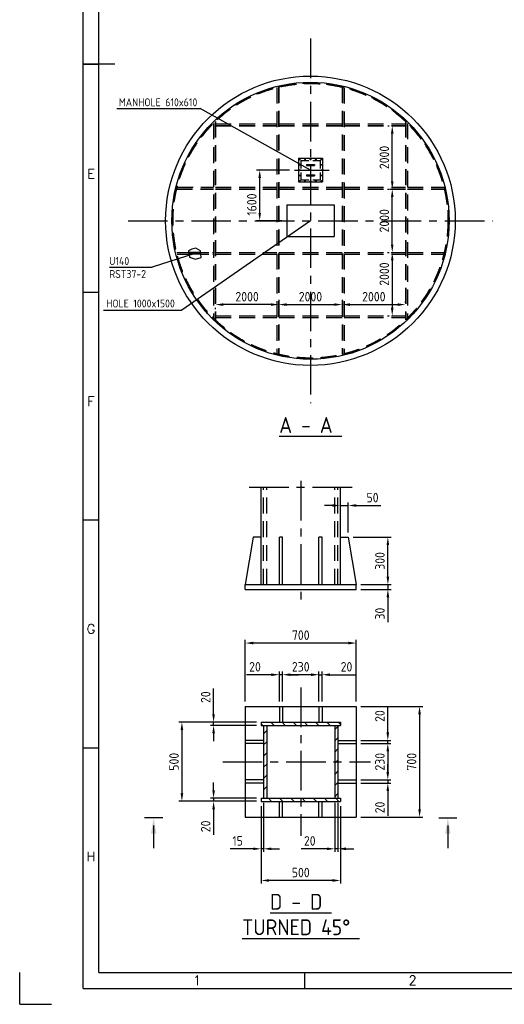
# Model space of a CAD drawing. Extents: x 0 to 84100, y 0 to 59400.
# Tile 1 of 15: x 0 to 15293, y 0 to 31105. Entities that reach past the tile are written whole.
import ezdxf
from ezdxf.enums import TextEntityAlignment as Align

# ---------------------------------------------------------------- set-up
doc = ezdxf.new("R2010")
doc.units = 0
doc.header["$LTSCALE"] = 1000
for name, pattern in [('CENTER', [2, 1.25, -0.25, 0.25, -0.25]), ('DASHED', [0.75, 0.5, -0.25]), ('HIDDEN', [0.375, 0.25, -0.125])]:
    doc.linetypes.add(name, pattern=pattern)
doc.layers.get('0').update_dxf_attribs({"linetype": 'CONTINUOUS'})
doc.layers.get('DEFPOINTS').update_dxf_attribs({"linetype": 'CONTINUOUS'})
for name, color, linetype in [('STG-CEN-18', 1, 'CENTER'), ('STG-CON-50', 4, 'CONTINUOUS'), ('STG-DAS-18', 1, 'DASHED'), ('STL-FIN-25', 2, 'CONTINUOUS'), ('STX-DIM-18', 1, 'CONTINUOUS'), ('STX-INFO-25', 2, 'CONTINUOUS'), ('STX-RAS-18', 1, 'CONTINUOUS')]:
    doc.layers.add(name, color=color, linetype=linetype)
doc.styles.add('ROMANS', font='romans.shx')
doc.styles.get("Standard").update_dxf_attribs({"font": 'isocp.shx'})
doc.dimstyles.new('STANDARD$0', dxfattribs={"dimscale": 100, "dimtxt": 3, "dimasz": 2.5, "dimexe": 1, "dimexo": 1.5, "dimgap": 1, "dimtad": 1, "dimdec": 0, "dimzin": 1, "dimtxsty": 'STANDARD', "dimcen": 0.09, "dimclrd": 1, "dimclre": 1, "dimclrt": 1, "dimazin": 3, "dimtfac": 1, "dimtdec": 0, "dimtmove": 0, "dimatfit": 3, "dimtolj": 1, "dimtzin": 1})
pattern_1 = [(135, (-317.03, 890.42), (-176.7767, -176.7767), [])]
pattern_2 = [(45, (-317.03, 890.42), (-176.7767, 176.7767), [])]

# ---------------------------------------------------------------- blocks, each defined once
blk = doc.blocks.new('*D12')
at = {"color": 1, "linetype": 'BYBLOCK'}
for p, q in [((-163539, -2742), (-163366, -2742)), ((-163466, -4492), (-163466, -2992)), ((-163502, -4742), (-163366, -4742))]:
    blk.add_line(p, q, dxfattribs=at)
for points in [[(-163508, -2992), (-163425, -2992), (-163466, -2742)], [(-163508, -4492), (-163425, -4492), (-163466, -4742)]]:
    blk.add_solid(points, dxfattribs=at)
at = {"layer": 'DEFPOINTS', "color": 0, "linetype": 'BYBLOCK'}
for p in [(-163689, -2742), (-163466, -2742), (-163652, -4742)]:
    blk.add_point(p, dxfattribs=at)
at = {"color": 1, "linetype": 'BYBLOCK', "insert": (-163716, -3742), "char_height": 300, "attachment_point": 5, "rotation": 90}
blk.add_mtext('\\A1;2000', dxfattribs=at)
blk = doc.blocks.new('*D13')
at = {"color": 1, "linetype": 'BYBLOCK'}
for p, q in [((-163603, -742), (-163566, -742)), ((-163466, -2492), (-163466, -992)), ((-163616, -2742), (-163566, -2742))]:
    blk.add_line(p, q, dxfattribs=at)
for points in [[(-163508, -992), (-163425, -992), (-163466, -742)], [(-163508, -2492), (-163425, -2492), (-163466, -2742)]]:
    blk.add_solid(points, dxfattribs=at)
at = {"layer": 'DEFPOINTS', "color": 0, "linetype": 'BYBLOCK'}
for p in [(-163466, -742), (-163453, -742), (-163466, -2742)]:
    blk.add_point(p, dxfattribs=at)
at = {"color": 1, "linetype": 'BYBLOCK', "insert": (-163716, -1742), "char_height": 300, "attachment_point": 5, "rotation": 90}
blk.add_mtext('\\A1;2000', dxfattribs=at)
blk = doc.blocks.new('*D14')
at = {"color": 1, "linetype": 'BYBLOCK'}
for p, q in [((-163616, -4742), (-163566, -4742)), ((-163466, -4992), (-163466, -6492)), ((-163613, -6742), (-163566, -6742))]:
    blk.add_line(p, q, dxfattribs=at)
for points in [[(-163508, -4992), (-163425, -4992), (-163466, -4742)], [(-163508, -6492), (-163425, -6492), (-163466, -6742)]]:
    blk.add_solid(points, dxfattribs=at)
at = {"layer": 'DEFPOINTS', "color": 0, "linetype": 'BYBLOCK'}
for p in [(-163466, -4742), (-163466, -6742), (-163463, -6742)]:
    blk.add_point(p, dxfattribs=at)
at = {"color": 1, "linetype": 'BYBLOCK', "insert": (-163716, -5426), "char_height": 300, "attachment_point": 5, "rotation": 90}
blk.add_mtext('\\A1;2000', dxfattribs=at)
blk = doc.blocks.new('*D15')
at = {"color": 1, "linetype": 'BYBLOCK'}
for p, q in [((-167047, -6325), (-167047, -6490)), ((-166797, -6390), (-165297, -6390)), ((-165047, -6240), (-165047, -6290))]:
    blk.add_line(p, q, dxfattribs=at)
for points in [[(-166797, -6348), (-166797, -6432), (-167047, -6390)], [(-165297, -6348), (-165297, -6432), (-165047, -6390)]]:
    blk.add_solid(points, dxfattribs=at)
at = {"layer": 'DEFPOINTS', "color": 0, "linetype": 'BYBLOCK'}
for p in [(-167047, -6175), (-165047, -6390), (-165047, -6390)]:
    blk.add_point(p, dxfattribs=at)
at = {"color": 1, "linetype": 'BYBLOCK', "insert": (-166047, -6140), "char_height": 300, "attachment_point": 5}
blk.add_mtext('\\A1;2000', dxfattribs=at)
blk = doc.blocks.new('*D16')
at = {"color": 1, "linetype": 'BYBLOCK'}
for p, q in [((-165047, -6332), (-165047, -6490)), ((-164797, -6390), (-163297, -6390)), ((-163047, -6331), (-163047, -6290))]:
    blk.add_line(p, q, dxfattribs=at)
for points in [[(-164797, -6348), (-164797, -6432), (-165047, -6390)], [(-163297, -6348), (-163297, -6432), (-163047, -6390)]]:
    blk.add_solid(points, dxfattribs=at)
at = {"layer": 'DEFPOINTS', "color": 0, "linetype": 'BYBLOCK'}
for p in [(-165047, -6182), (-163047, -6390), (-163047, -6481)]:
    blk.add_point(p, dxfattribs=at)
at = {"color": 1, "linetype": 'BYBLOCK', "insert": (-164047, -6140), "char_height": 300, "attachment_point": 5}
blk.add_mtext('\\A1;2000', dxfattribs=at)
blk = doc.blocks.new('*D17')
at = {"color": 1, "linetype": 'BYBLOCK'}
for p, q in [((-169047, -6535), (-169047, -6490)), ((-167297, -6390), (-168797, -6390)), ((-167047, -6240), (-167047, -6290))]:
    blk.add_line(p, q, dxfattribs=at)
for points in [[(-168797, -6348), (-168797, -6432), (-169047, -6390)], [(-167297, -6348), (-167297, -6432), (-167047, -6390)]]:
    blk.add_solid(points, dxfattribs=at)
at = {"layer": 'DEFPOINTS', "color": 0, "linetype": 'BYBLOCK'}
for p in [(-169047, -6385), (-169047, -6390), (-167047, -6390)]:
    blk.add_point(p, dxfattribs=at)
at = {"color": 1, "linetype": 'BYBLOCK', "insert": (-168047, -6140), "char_height": 300, "attachment_point": 5}
blk.add_mtext('\\A1;2000', dxfattribs=at)
blk = doc.blocks.new('*D24')
at = {"color": 1, "linetype": 'BYBLOCK'}
for p, q in [((-166704, -2142), (-167748, -2142)), ((-167648, -3492), (-167648, -2392)), ((-166947, -3742), (-167748, -3742))]:
    blk.add_line(p, q, dxfattribs=at)
for points in [[(-167690, -2392), (-167607, -2392), (-167648, -2142)], [(-167690, -3492), (-167607, -3492), (-167648, -3742)]]:
    blk.add_solid(points, dxfattribs=at)
at = {"layer": 'DEFPOINTS', "color": 0, "linetype": 'BYBLOCK'}
for p in [(-167648, -2142), (-166554, -2142), (-166797, -3742)]:
    blk.add_point(p, dxfattribs=at)
at = {"color": 1, "linetype": 'BYBLOCK', "insert": (-167898, -3229), "char_height": 300, "attachment_point": 5, "rotation": 90}
blk.add_mtext('\\A1;1600', dxfattribs=at)
blk = doc.blocks.new('*D61')
at = {"color": 1, "linetype": 'BYBLOCK'}
for p, q in [((-163606, -19907), (-163606, -19119)), ((-164456, -20157), (-163506, -20157)), ((-163606, -20257), (-163606, -20157)), ((-164454, -20257), (-163506, -20257)), ((-163606, -20507), (-163606, -20757))]:
    blk.add_line(p, q, dxfattribs=at)
for points in [[(-163648, -19907), (-163565, -19907), (-163606, -20157)], [(-163648, -20507), (-163565, -20507), (-163606, -20257)]]:
    blk.add_solid(points, dxfattribs=at)
at = {"layer": 'DEFPOINTS', "color": 0, "linetype": 'BYBLOCK'}
for p in [(-164606, -20157), (-163606, -20157), (-164604, -20257)]:
    blk.add_point(p, dxfattribs=at)
at = {"color": 1, "linetype": 'BYBLOCK', "insert": (-163856, -19388), "char_height": 300, "attachment_point": 5, "rotation": 90}
blk.add_mtext('\\A1;20', dxfattribs=at)
blk = doc.blocks.new('*D62')
at = {"color": 1, "linetype": 'BYBLOCK'}
for p, q in [((-164454, -20257), (-163506, -20257)), ((-163606, -20507), (-163606, -21157)), ((-164454, -21407), (-163506, -21407))]:
    blk.add_line(p, q, dxfattribs=at)
for points in [[(-163648, -20507), (-163565, -20507), (-163606, -20257)], [(-163648, -21157), (-163565, -21157), (-163606, -21407)]]:
    blk.add_solid(points, dxfattribs=at)
at = {"layer": 'DEFPOINTS', "color": 0, "linetype": 'BYBLOCK'}
for p in [(-164604, -20257), (-164604, -21407), (-163606, -21407)]:
    blk.add_point(p, dxfattribs=at)
at = {"color": 1, "linetype": 'BYBLOCK', "insert": (-163856, -20832), "char_height": 300, "attachment_point": 5, "rotation": 90}
blk.add_mtext('\\A1;230', dxfattribs=at)
blk = doc.blocks.new('*D63')
at = {"color": 1, "linetype": 'BYBLOCK'}
for p, q in [((-163606, -21157), (-163606, -20907)), ((-163756, -21407), (-163706, -21407)), ((-163606, -21407), (-163606, -21507)), ((-164456, -21507), (-163506, -21507)), ((-163606, -21757), (-163606, -22545))]:
    blk.add_line(p, q, dxfattribs=at)
for points in [[(-163648, -21157), (-163565, -21157), (-163606, -21407)], [(-163648, -21757), (-163565, -21757), (-163606, -21507)]]:
    blk.add_solid(points, dxfattribs=at)
at = {"layer": 'DEFPOINTS', "color": 0, "linetype": 'BYBLOCK'}
for p in [(-163606, -21407), (-164606, -21507), (-163606, -21507)]:
    blk.add_point(p, dxfattribs=at)
at = {"color": 1, "linetype": 'BYBLOCK', "insert": (-163856, -22276), "char_height": 300, "attachment_point": 5, "rotation": 90}
blk.add_mtext('\\A1;20', dxfattribs=at)
blk = doc.blocks.new('*D64')
at = {"color": 1, "linetype": 'BYBLOCK'}
for p, q in [((-164454, -19082), (-162504, -19082)), ((-162604, -19332), (-162604, -22332)), ((-164454, -22582), (-162504, -22582))]:
    blk.add_line(p, q, dxfattribs=at)
for points in [[(-162645, -19332), (-162562, -19332), (-162604, -19082)], [(-162645, -22332), (-162562, -22332), (-162604, -22582)]]:
    blk.add_solid(points, dxfattribs=at)
at = {"layer": 'DEFPOINTS', "color": 0, "linetype": 'BYBLOCK'}
for p in [(-164604, -19082), (-164604, -22582), (-162604, -22582)]:
    blk.add_point(p, dxfattribs=at)
at = {"color": 1, "linetype": 'BYBLOCK', "insert": (-162854, -20832), "char_height": 300, "attachment_point": 5, "rotation": 90}
blk.add_mtext('\\A1;700', dxfattribs=at)
blk = doc.blocks.new('*D65')
at = {"color": 1, "linetype": 'BYBLOCK'}
for p, q in [((-165779, -18932), (-165779, -17982)), ((-165679, -18932), (-165679, -17982)), ((-166029, -18082), (-166279, -18082)), ((-165779, -18082), (-165679, -18082)), ((-165429, -18082), (-164641, -18082))]:
    blk.add_line(p, q, dxfattribs=at)
for points in [[(-166029, -18040), (-166029, -18124), (-165779, -18082)], [(-165429, -18040), (-165429, -18124), (-165679, -18082)]]:
    blk.add_solid(points, dxfattribs=at)
at = {"layer": 'DEFPOINTS', "color": 0, "linetype": 'BYBLOCK'}
for p in [(-165679, -18082), (-165779, -19082), (-165679, -19082)]:
    blk.add_point(p, dxfattribs=at)
at = {"color": 1, "linetype": 'BYBLOCK', "insert": (-164910, -17832), "char_height": 300, "attachment_point": 5}
blk.add_mtext('\\A1;20', dxfattribs=at)
blk = doc.blocks.new('*D66')
at = {"color": 1, "linetype": 'BYBLOCK'}
for p, q in [((-166929, -18932), (-166929, -17982)), ((-165779, -18932), (-165779, -17982)), ((-166029, -18082), (-166679, -18082))]:
    blk.add_line(p, q, dxfattribs=at)
for points in [[(-166679, -18040), (-166679, -18124), (-166929, -18082)], [(-166029, -18040), (-166029, -18124), (-165779, -18082)]]:
    blk.add_solid(points, dxfattribs=at)
at = {"layer": 'DEFPOINTS', "color": 0, "linetype": 'BYBLOCK'}
for p in [(-166929, -18082), (-166929, -19082), (-165779, -19082)]:
    blk.add_point(p, dxfattribs=at)
at = {"color": 1, "linetype": 'BYBLOCK', "insert": (-166354, -17832), "char_height": 300, "attachment_point": 5}
blk.add_mtext('\\A1;230', dxfattribs=at)
blk = doc.blocks.new('*D67')
at = {"color": 1, "linetype": 'BYBLOCK'}
for p, q in [((-167029, -18932), (-167029, -17982)), ((-166929, -18932), (-166929, -17982)), ((-167279, -18082), (-168067, -18082)), ((-166929, -18082), (-167029, -18082)), ((-166679, -18082), (-166429, -18082))]:
    blk.add_line(p, q, dxfattribs=at)
for points in [[(-167279, -18040), (-167279, -18124), (-167029, -18082)], [(-166679, -18040), (-166679, -18124), (-166929, -18082)]]:
    blk.add_solid(points, dxfattribs=at)
at = {"layer": 'DEFPOINTS', "color": 0, "linetype": 'BYBLOCK'}
for p in [(-167029, -18082), (-167029, -19082), (-166929, -19082)]:
    blk.add_point(p, dxfattribs=at)
at = {"color": 1, "linetype": 'BYBLOCK', "insert": (-167798, -17832), "char_height": 300, "attachment_point": 5}
blk.add_mtext('\\A1;20', dxfattribs=at)
blk = doc.blocks.new('*D68')
at = {"color": 1, "linetype": 'BYBLOCK'}
for p, q in [((-168104, -18932), (-168104, -16982)), ((-164854, -17082), (-167854, -17082)), ((-164604, -18932), (-164604, -16982))]:
    blk.add_line(p, q, dxfattribs=at)
for points in [[(-167854, -17040), (-167854, -17124), (-168104, -17082)], [(-164854, -17040), (-164854, -17124), (-164604, -17082)]]:
    blk.add_solid(points, dxfattribs=at)
at = {"layer": 'DEFPOINTS', "color": 0, "linetype": 'BYBLOCK'}
for p in [(-168104, -17082), (-168104, -19082), (-164604, -19082)]:
    blk.add_point(p, dxfattribs=at)
at = {"color": 1, "linetype": 'BYBLOCK', "insert": (-166354, -16832), "char_height": 300, "attachment_point": 5}
blk.add_mtext('\\A1;700', dxfattribs=at)
blk = doc.blocks.new('*D69')
at = {"color": 1, "linetype": 'BYBLOCK'}
for p, q in [((-167754, -19582), (-170204, -19582)), ((-170104, -19832), (-170104, -21832)), ((-167754, -22082), (-170204, -22082))]:
    blk.add_line(p, q, dxfattribs=at)
for points in [[(-170145, -19832), (-170062, -19832), (-170104, -19582)], [(-170145, -21832), (-170062, -21832), (-170104, -22082)]]:
    blk.add_solid(points, dxfattribs=at)
at = {"layer": 'DEFPOINTS', "color": 0, "linetype": 'BYBLOCK'}
for p in [(-167604, -19582), (-170104, -22082), (-167604, -22082)]:
    blk.add_point(p, dxfattribs=at)
at = {"color": 1, "linetype": 'BYBLOCK', "insert": (-170354, -20832), "char_height": 300, "attachment_point": 5, "rotation": 90}
blk.add_mtext('\\A1;500', dxfattribs=at)
blk = doc.blocks.new('*D70')
at = {"color": 1, "linetype": 'BYBLOCK'}
for p, q in [((-169104, -19332), (-169104, -18522)), ((-167754, -19582), (-169204, -19582)), ((-169104, -19682), (-169104, -19582)), ((-167754, -19682), (-169204, -19682)), ((-169104, -19932), (-169104, -20182))]:
    blk.add_line(p, q, dxfattribs=at)
for points in [[(-169145, -19332), (-169062, -19332), (-169104, -19582)], [(-169145, -19932), (-169062, -19932), (-169104, -19682)]]:
    blk.add_solid(points, dxfattribs=at)
at = {"layer": 'DEFPOINTS', "color": 0, "linetype": 'BYBLOCK'}
for p in [(-167604, -19582), (-169104, -19682), (-167604, -19682)]:
    blk.add_point(p, dxfattribs=at)
at = {"color": 1, "linetype": 'BYBLOCK', "insert": (-169354, -18791), "char_height": 300, "attachment_point": 5, "rotation": 90}
blk.add_mtext('\\A1;20', dxfattribs=at)
blk = doc.blocks.new('*D71')
at = {"color": 1, "linetype": 'BYBLOCK'}
for p, q in [((-169104, -21732), (-169104, -21482)), ((-167754, -21982), (-169204, -21982)), ((-167754, -22082), (-169204, -22082)), ((-169104, -21982), (-169104, -22082)), ((-169104, -22332), (-169104, -23142))]:
    blk.add_line(p, q, dxfattribs=at)
for points in [[(-169145, -21732), (-169062, -21732), (-169104, -21982)], [(-169145, -22332), (-169062, -22332), (-169104, -22082)]]:
    blk.add_solid(points, dxfattribs=at)
at = {"layer": 'DEFPOINTS', "color": 0, "linetype": 'BYBLOCK'}
for p in [(-169104, -21982), (-167604, -21982), (-167604, -22082)]:
    blk.add_point(p, dxfattribs=at)
at = {"color": 1, "linetype": 'BYBLOCK', "insert": (-169354, -22873), "char_height": 300, "attachment_point": 5, "rotation": 90}
blk.add_mtext('\\A1;20', dxfattribs=at)
blk = doc.blocks.new('*D72')
at = {"color": 1, "linetype": 'BYBLOCK'}
for p, q in [((-165279, -22132), (-165279, -23682)), ((-165179, -22132), (-165179, -23682)), ((-165529, -23582), (-166338, -23582)), ((-165179, -23582), (-165279, -23582)), ((-164929, -23582), (-164679, -23582))]:
    blk.add_line(p, q, dxfattribs=at)
for points in [[(-165529, -23540), (-165529, -23624), (-165279, -23582)], [(-164929, -23540), (-164929, -23624), (-165179, -23582)]]:
    blk.add_solid(points, dxfattribs=at)
at = {"layer": 'DEFPOINTS', "color": 0, "linetype": 'BYBLOCK'}
for p in [(-165279, -21982), (-165179, -21982), (-165279, -23582)]:
    blk.add_point(p, dxfattribs=at)
at = {"color": 1, "linetype": 'BYBLOCK', "insert": (-166069, -23332), "char_height": 300, "attachment_point": 5}
blk.add_mtext('\\A1;20', dxfattribs=at)
blk = doc.blocks.new('*D73')
at = {"color": 1, "linetype": 'BYBLOCK'}
for p, q in [((-167604, -22232), (-167604, -23682)), ((-167529, -22132), (-167529, -23682)), ((-167854, -23582), (-168586, -23582)), ((-167529, -23582), (-167604, -23582)), ((-167279, -23582), (-167029, -23582))]:
    blk.add_line(p, q, dxfattribs=at)
for points in [[(-167854, -23540), (-167854, -23624), (-167604, -23582)], [(-167279, -23540), (-167279, -23624), (-167529, -23582)]]:
    blk.add_solid(points, dxfattribs=at)
at = {"layer": 'DEFPOINTS', "color": 0, "linetype": 'BYBLOCK'}
for p in [(-167604, -22082), (-167529, -21982), (-167604, -23582)]:
    blk.add_point(p, dxfattribs=at)
at = {"color": 1, "linetype": 'BYBLOCK', "insert": (-168345, -23332), "char_height": 300, "attachment_point": 5}
blk.add_mtext('\\A1;15', dxfattribs=at)
blk = doc.blocks.new('*D74')
at = {"color": 1, "linetype": 'BYBLOCK'}
for p, q in [((-167604, -22232), (-167604, -24682)), ((-165104, -22232), (-165104, -24682)), ((-165354, -24582), (-167354, -24582))]:
    blk.add_line(p, q, dxfattribs=at)
for points in [[(-167354, -24540), (-167354, -24624), (-167604, -24582)], [(-165354, -24540), (-165354, -24624), (-165104, -24582)]]:
    blk.add_solid(points, dxfattribs=at)
at = {"layer": 'DEFPOINTS', "color": 0, "linetype": 'BYBLOCK'}
for p in [(-167604, -22082), (-165104, -22082), (-167604, -24582)]:
    blk.add_point(p, dxfattribs=at)
at = {"color": 1, "linetype": 'BYBLOCK', "insert": (-166354, -24332), "char_height": 300, "attachment_point": 5}
blk.add_mtext('\\A1;500', dxfattribs=at)
blk = doc.blocks.new('*D75')
at = {"color": 1, "linetype": 'BYBLOCK'}
for p, q in [((-163604, -14987), (-163604, -14737)), ((-164454, -15237), (-163504, -15237)), ((-163604, -15237), (-163604, -15387)), ((-164454, -15387), (-163504, -15387)), ((-163604, -15637), (-163604, -16417))]:
    blk.add_line(p, q, dxfattribs=at)
for points in [[(-163645, -14987), (-163562, -14987), (-163604, -15237)], [(-163645, -15637), (-163562, -15637), (-163604, -15387)]]:
    blk.add_solid(points, dxfattribs=at)
at = {"layer": 'DEFPOINTS', "color": 0, "linetype": 'BYBLOCK'}
for p in [(-164604, -15237), (-164604, -15387), (-163604, -15387)]:
    blk.add_point(p, dxfattribs=at)
at = {"color": 1, "linetype": 'BYBLOCK', "insert": (-163854, -16152), "char_height": 300, "attachment_point": 5, "rotation": 90}
blk.add_mtext('\\A1;30', dxfattribs=at)
blk = doc.blocks.new('*D76')
at = {"color": 1, "linetype": 'BYBLOCK'}
for p, q in [((-164704, -13737), (-163504, -13737)), ((-163604, -14987), (-163604, -13987)), ((-163754, -15237), (-163704, -15237))]:
    blk.add_line(p, q, dxfattribs=at)
for points in [[(-163645, -13987), (-163562, -13987), (-163604, -13737)], [(-163645, -14987), (-163562, -14987), (-163604, -15237)]]:
    blk.add_solid(points, dxfattribs=at)
at = {"layer": 'DEFPOINTS', "color": 0, "linetype": 'BYBLOCK'}
for p in [(-164854, -13737), (-163604, -13737), (-163604, -15237)]:
    blk.add_point(p, dxfattribs=at)
at = {"color": 1, "linetype": 'BYBLOCK', "insert": (-163854, -14487), "char_height": 300, "attachment_point": 5, "rotation": 90}
blk.add_mtext('\\A1;300', dxfattribs=at)
blk = doc.blocks.new('*D77')
at = {"color": 1, "linetype": 'BYBLOCK'}
for p, q in [((-165354, -12737), (-165604, -12737)), ((-165104, -13587), (-165104, -12637)), ((-165104, -12737), (-164854, -12737)), ((-164854, -13587), (-164854, -12637)), ((-164604, -12737), (-163823, -12737))]:
    blk.add_line(p, q, dxfattribs=at)
for points in [[(-165354, -12695), (-165354, -12778), (-165104, -12737)], [(-164604, -12695), (-164604, -12778), (-164854, -12737)]]:
    blk.add_solid(points, dxfattribs=at)
at = {"layer": 'DEFPOINTS', "color": 0, "linetype": 'BYBLOCK'}
for p in [(-164854, -12737), (-165104, -13737), (-164854, -13737)]:
    blk.add_point(p, dxfattribs=at)
at = {"color": 1, "linetype": 'BYBLOCK', "insert": (-164089, -12487), "char_height": 300, "attachment_point": 5}
blk.add_mtext('\\A1;50', dxfattribs=at)
blk = doc.blocks.new('A1')
at = {"color": 2, "linetype": 'CONTINUOUS'}
for p, q in [((20, 5), (20, 589)), ((30, 297), (20, 297)), ((20, 297), (25, 297)), ((20, 225), (25, 225)), ((20, 153), (25, 153)), ((20, 81), (25, 81)), ((0, 0), (0, 10)), ((90, 5), (90, 10)), ((20, 5), (836, 5)), ((0, 0), (10, 0))]:
    blk.add_line(p, q, dxfattribs=at)
at = {"color": 4, "linetype": 'CONTINUOUS'}
for q in [(25, 584), (831, 10)]:
    blk.add_line((25, 10), q, dxfattribs=at)
at = {"color": 2, "style": 'ROMANS'}
for s, p in [('E', (22.5, 260.85)), ('F', (22.5, 188.97)), ('G', (22.5, 117.1)), ('H', (22.5, 45.22)), ('1', (56, 6.07)), ('2', (124, 6.07))]:
    blk.add_text(s, height=3, dxfattribs=at).set_placement(p, align=Align.CENTER)

msp = doc.modelspace()

# ---------------------------------------------------------------- hatches: boundary and pattern name
at = {"layer": 'STX-RAS-18', "linetype": 'CONTINUOUS'}
h = msp.add_hatch(dxfattribs=at)
h.set_pattern_fill('ANSI31', color=256, scale=2000, angle=90, style=0)
h.set_pattern_definition(pattern_1)
h.paths.add_polyline_path([(8869.103, 8912.048), (7619.103, 8912.048), (7619.103, 8812.048), (8869.103, 8812.048)])
h.paths.add_polyline_path([(10119.103, 8912.048), (8869.103, 8912.048), (8869.103, 8812.048), (10119.103, 8812.048)])
h = msp.add_hatch(dxfattribs=at)
h.set_pattern_fill('ANSI31', color=256, scale=2000, style=0)
h.set_pattern_definition(pattern_2)
h.paths.add_polyline_path([(7694.103, 7662.048), (7794.103, 7662.048), (7794.103, 8812.048), (7694.103, 8812.048)])
h.paths.add_polyline_path([(7794.103, 7662.048), (7694.103, 7662.048), (7694.103, 6512.048), (7794.103, 6512.048)])
h = msp.add_hatch(dxfattribs=at)
h.set_pattern_fill('ANSI31', color=256, scale=2000, style=0)
h.set_pattern_definition(pattern_2)
h.paths.add_polyline_path([(10044.103, 8812.048), (9944.103, 8812.048), (9944.103, 7662.048), (10044.103, 7662.048)])
h.paths.add_polyline_path([(9944.103, 6512.048), (10044.103, 6512.048), (10044.103, 7662.048), (9944.103, 7662.048)])
h = msp.add_hatch(dxfattribs=at)
h.set_pattern_fill('ANSI31', color=256, scale=2000, angle=90, style=0)
h.set_pattern_definition(pattern_1)
h.paths.add_polyline_path([(7619.103, 6512.048), (7619.103, 6412.048), (8869.103, 6412.048), (8869.103, 6512.048)])
h.paths.add_polyline_path([(10119.103, 6412.048), (10119.103, 6512.048), (8869.103, 6512.048), (8869.103, 6412.048)])

# ---------------------------------------------------------------- linework, layer by layer
at = {"layer": 'STG-CEN-18', "color": 1, "linetype": 'CENTER'}
for p, q in [((9175.915, 30510.654), (9175.915, 18994.301)), ((8668.895, 26352.478), (9761.04, 26352.478)), ((3417.739, 24752.478), (14934.092, 24752.478)), ((8869.103, 16533.113), (8869.103, 12658.767)), ((7240.187, 16336.708), (10498.02, 16336.708)), ((8869.103, 10003.039), (8869.103, 5321.057)), ((6406.424, 7662.048), (11074.598, 7662.048))]:
    msp.add_line(p, q, dxfattribs=at)
at = {"layer": 'STG-CEN-18'}
for p, q in [((8816.415, 26692.478), (8855.415, 26692.478)), ((8816.415, 26522.478), (8855.415, 26522.478)), ((8835.915, 26711.978), (8835.915, 26672.978)), ((8835.915, 26541.978), (8835.915, 26502.978)), ((8986.415, 26692.478), (9025.415, 26692.478)), ((9005.915, 26711.978), (9005.915, 26672.978)), ((9156.415, 26692.478), (9195.415, 26692.478)), ((9175.915, 26711.978), (9175.915, 26672.978)), ((9326.415, 26692.478), (9365.415, 26692.478)), ((9345.915, 26711.978), (9345.915, 26672.978)), ((9496.415, 26692.478), (9535.415, 26692.478)), ((9496.415, 26522.478), (9535.415, 26522.478)), ((9515.915, 26711.978), (9515.915, 26672.978)), ((9515.915, 26541.978), (9515.915, 26502.978)), ((8816.415, 26352.478), (8855.415, 26352.478)), ((8816.415, 26182.478), (8855.415, 26182.478)), ((8835.915, 26371.978), (8835.915, 26332.978)), ((8835.915, 26201.978), (8835.915, 26162.978)), ((9496.415, 26352.478), (9535.415, 26352.478)), ((9496.415, 26182.478), (9535.415, 26182.478)), ((9515.915, 26371.978), (9515.915, 26332.978)), ((9515.915, 26201.978), (9515.915, 26162.978)), ((8816.415, 26012.478), (8855.415, 26012.478)), ((8835.915, 26031.978), (8835.915, 25992.978)), ((8986.415, 26012.478), (9025.415, 26012.478)), ((9005.915, 26031.978), (9005.915, 25992.978)), ((9156.415, 26012.478), (9195.415, 26012.478)), ((9175.915, 26031.978), (9175.915, 25992.978)), ((9326.415, 26012.478), (9365.415, 26012.478)), ((9345.915, 26031.978), (9345.915, 25992.978)), ((9496.415, 26012.478), (9535.415, 26012.478)), ((9515.915, 26031.978), (9515.915, 25992.978))]:
    msp.add_line(p, q, dxfattribs=at)
at = {"layer": 'STG-CON-50'}
for p, q in [((8800.915, 26727.478), (9550.915, 26727.478)), ((8800.915, 26727.478), (8800.915, 25977.478)), ((9050.915, 26532.478), (9300.915, 26532.478)), ((9050.915, 26532.478), (9050.915, 26502.478)), ((9050.915, 26502.478), (9300.915, 26502.478)), ((9300.915, 26532.478), (9300.915, 26502.478)), ((9550.915, 26727.478), (9550.915, 25977.478)), ((9050.915, 26202.478), (9300.915, 26202.478)), ((9050.915, 26202.478), (9050.915, 26172.478)), ((9050.915, 26172.478), (9300.915, 26172.478)), ((9300.915, 26202.478), (9300.915, 26172.478)), ((8800.915, 25977.478), (9550.915, 25977.478)), ((8425.915, 25252.478), (8425.915, 24252.478)), ((8425.915, 25252.478), (9925.915, 25252.478)), ((9925.915, 25252.478), (9925.915, 24252.478)), ((8425.915, 24252.478), (9925.915, 24252.478)), ((5713.491, 23752.478), (5337.877, 23752.478)), ((5338.901, 23745.478), (5714.079, 23745.478)), ((5718.532, 23692.478), (5346.661, 23692.478)), ((7619.103, 13257.487), (7619.103, 16336.708)), ((10119.103, 13257.487), (10119.103, 16336.708)), ((7369.103, 14757.487), (7119.103, 13257.487)), ((7619.103, 14757.487), (7369.103, 14757.487)), ((8194.103, 13257.487), (8194.103, 14757.487)), ((8294.103, 14757.487), (8194.103, 14757.487)), ((8294.103, 13257.487), (8294.103, 14757.487)), ((9444.103, 13257.487), (9444.103, 14757.487)), ((9544.103, 14757.487), (9444.103, 14757.487)), ((9544.103, 13257.487), (9544.103, 14757.487)), ((10119.103, 14757.487), (10369.103, 14757.487)), ((10369.103, 14757.487), (10619.103, 13257.487)), ((7119.103, 13257.487), (10619.103, 13257.487)), ((7119.103, 13107.487), (7119.103, 13257.487)), ((7119.103, 13107.487), (10619.103, 13107.487)), ((10619.103, 13107.487), (10619.103, 13257.487)), ((7119.103, 9412.048), (10619.103, 9412.048)), ((7119.103, 9412.048), (7119.103, 5912.048)), ((8194.103, 9412.048), (8194.103, 8912.048)), ((8294.103, 9412.048), (8294.103, 8912.048)), ((9444.103, 9412.048), (9444.103, 8912.048)), ((9544.103, 9412.048), (9544.103, 8912.048)), ((10619.103, 9412.048), (10619.103, 5912.048)), ((7619.103, 8912.048), (10119.103, 8912.048)), ((7619.103, 8912.048), (7619.103, 8812.048)), ((7619.103, 8812.048), (10119.103, 8812.048)), ((7694.103, 8812.048), (7694.103, 6512.048)), ((7794.103, 8812.048), (7794.103, 6512.048)), ((9944.103, 8812.048), (9944.103, 6512.048)), ((10044.103, 8812.048), (10044.103, 6512.048)), ((10119.103, 8912.048), (10119.103, 8812.048)), ((7694.103, 8337.048), (7119.103, 8337.048)), ((7694.103, 8237.048), (7119.103, 8237.048)), ((10044.103, 8337.048), (10616.538, 8337.048)), ((10044.103, 8237.048), (10619.103, 8237.048)), ((7694.103, 7087.048), (7119.103, 7087.048)), ((7694.103, 6987.048), (7119.103, 6987.048)), ((10044.103, 7087.048), (10619.103, 7087.048)), ((10044.103, 6987.048), (10616.538, 6987.048)), ((7619.103, 6512.048), (10119.103, 6512.048)), ((7619.103, 6512.048), (7619.103, 6412.048)), ((7619.103, 6412.048), (10119.103, 6412.048)), ((8194.103, 5912.048), (8194.103, 6412.048)), ((8294.103, 5912.048), (8294.103, 6412.048)), ((9444.103, 5912.048), (9444.103, 6412.048)), ((9544.103, 5912.048), (9544.103, 6412.048)), ((10119.103, 6512.048), (10119.103, 6412.048)), ((7119.103, 5912.048), (10619.103, 5912.048)), ((4514.488, 5893.51), (3939.488, 5893.51)), ((13223.719, 5893.51), (13798.719, 5893.51))]:
    msp.add_line(p, q, dxfattribs=at)
at = {"layer": 'STG-CON-50', "flags": 128}
msp.add_lwpolyline([(5554.036, 23883.695), (5430.498, 23858.366), (5330.717, 23801.378), (5359.226, 23606.666), (5542.949, 23537.013), (5726.672, 23595.585), (5709.25, 23802.961)], close=True, dxfattribs=at)
at = {"layer": 'STG-CON-50'}
for points in [[(4226.988, 5643.51), (4226.988, 4931.13)], [(13511.219, 5643.51), (13511.219, 4931.13)]]:
    msp.add_lwpolyline(points, dxfattribs=at)
for centre, radius in [((9175.915, 24752.478), 4570), ((9175.915, 24752.478), 4375), ((8835.915, 26692.478), 9.5), ((8835.915, 26522.478), 9.5), ((9005.915, 26692.478), 9.5), ((9175.915, 26692.478), 9.5), ((9345.915, 26692.478), 9.5), ((9515.915, 26692.478), 9.5), ((9515.915, 26522.478), 9.5), ((8835.915, 26352.478), 9.5), ((8835.915, 26182.478), 9.5), ((9515.915, 26352.478), 9.5), ((9515.915, 26182.478), 9.5), ((8835.915, 26012.478), 9.5), ((9005.915, 26012.478), 9.5), ((9175.915, 26012.478), 9.5), ((9345.915, 26012.478), 9.5), ((9515.915, 26012.478), 9.5)]:
    msp.add_circle(centre, radius, dxfattribs=at)
for points in [[(4310.321, 5393.51), (4226.988, 5893.51), (4143.654, 5393.51)], [(13427.886, 5393.51), (13511.219, 5893.51), (13594.552, 5393.51)]]:
    msp.add_solid(points, dxfattribs=at)
at = {"layer": 'STG-DAS-18', "color": 1}
for p, q in [((8115.915, 28958.978), (8115.915, 20545.978)), ((8168.915, 28971.98), (8168.915, 20532.976)), ((8175.915, 28973.644), (8175.915, 20531.312)), ((10175.915, 28973.644), (10175.915, 20531.312)), ((10182.915, 28971.98), (10182.915, 20532.976)), ((10235.915, 28958.978), (10235.915, 20545.978)), ((6115.915, 27827.318), (6115.915, 21677.637)), ((6168.915, 27879.169), (6168.915, 21625.787)), ((6175.915, 27885.885), (6175.915, 21619.07)), ((6175.915, 27812.478), (8115.915, 27812.478)), ((6175.915, 27759.478), (8115.915, 27759.478)), ((6175.915, 27752.478), (8115.915, 27752.478)), ((8175.915, 27812.478), (10175.915, 27812.478)), ((8175.915, 27759.478), (10175.915, 27759.478)), ((8175.915, 27752.478), (10175.915, 27752.478)), ((10235.915, 27812.478), (12175.915, 27812.478)), ((10235.915, 27759.478), (12175.915, 27759.478)), ((10235.915, 27752.478), (12175.915, 27752.478)), ((12175.915, 27885.885), (12175.915, 21619.07)), ((12182.915, 27879.169), (12182.915, 21625.787)), ((12235.915, 27827.318), (12235.915, 21677.637)), ((4954.749, 25752.478), (6115.915, 25752.478)), ((4956.413, 25759.478), (6115.915, 25759.478)), ((4969.415, 25812.478), (6115.915, 25812.478)), ((6175.915, 25812.478), (8115.915, 25812.478)), ((6175.915, 25759.478), (8115.915, 25759.478)), ((6175.915, 25752.478), (8115.915, 25752.478)), ((8175.915, 25812.478), (10175.915, 25812.478)), ((8175.915, 25759.478), (10175.915, 25759.478)), ((8175.915, 25752.478), (10175.915, 25752.478)), ((10235.915, 25812.478), (12175.915, 25812.478)), ((10235.915, 25759.478), (12175.915, 25759.478)), ((10235.915, 25752.478), (12175.915, 25752.478)), ((12235.915, 25812.478), (13382.415, 25812.478)), ((12235.915, 25759.478), (13395.417, 25759.478)), ((12235.915, 25752.478), (13397.081, 25752.478)), ((4954.749, 23752.478), (5337.877, 23752.478)), ((4956.413, 23745.478), (5338.901, 23745.478)), ((4969.415, 23692.478), (5346.661, 23692.478)), ((6175.915, 23752.478), (8115.915, 23752.478)), ((6175.915, 23745.478), (8115.915, 23745.478)), ((6175.915, 23692.478), (8115.915, 23692.478)), ((8175.915, 23752.478), (10175.915, 23752.478)), ((8175.915, 23745.478), (10175.915, 23745.478)), ((8175.915, 23692.478), (10175.915, 23692.478)), ((10235.915, 23752.478), (12175.915, 23752.478)), ((10235.915, 23745.478), (12175.915, 23745.478)), ((10235.915, 23692.478), (12175.915, 23692.478)), ((12235.915, 23752.478), (13397.081, 23752.478)), ((12235.915, 23745.478), (13395.417, 23745.478)), ((12235.915, 23692.478), (13382.415, 23692.478)), ((6175.915, 21752.478), (8115.915, 21752.478)), ((6175.915, 21745.478), (8115.915, 21745.478)), ((6175.915, 21692.478), (8115.915, 21692.478)), ((8175.915, 21752.478), (10175.915, 21752.478)), ((8175.915, 21745.478), (10175.915, 21745.478)), ((8175.915, 21692.478), (10175.915, 21692.478)), ((10235.915, 21752.478), (12175.915, 21752.478)), ((10235.915, 21745.478), (12175.915, 21745.478)), ((10235.915, 21692.478), (12175.915, 21692.478)), ((7694.103, 13257.487), (7694.103, 16336.708)), ((7794.103, 13257.487), (7794.103, 16336.708)), ((9944.103, 13257.487), (9944.103, 16336.708)), ((10044.103, 13257.487), (10044.103, 16336.708))]:
    msp.add_line(p, q, dxfattribs=at)
at = {"layer": 'STG-DAS-18', "color": 1, "linetype": 'HIDDEN'}
for p, q in [((8870.915, 26657.478), (9480.915, 26657.478)), ((8870.915, 26657.478), (8870.915, 26047.478)), ((9480.915, 26657.478), (9480.915, 26047.478)), ((8870.915, 26047.478), (9480.915, 26047.478)), ((5713.491, 23752.478), (6115.915, 23752.478)), ((5714.079, 23745.478), (6115.915, 23745.478)), ((5718.532, 23692.478), (6115.915, 23692.478))]:
    msp.add_line(p, q, dxfattribs=at)
at = {"layer": 'STG-DAS-18', "color": 1}
for radius in [4350, 4338]:
    msp.add_circle((9175.915, 24752.478), radius, dxfattribs=at)
at = {"layer": 'STL-FIN-25', "linetype": 'CONTINUOUS'}
for p, q in [((9175.915, 26352.478), (5694.774, 28301.111)), ((9175.915, 24752.478), (5112.981, 21925.383)), ((5529.59, 23721.042), (4182.283, 23290.761))]:
    msp.add_line(p, q, dxfattribs=at)
for points in [[(3061.289, 28301.111), (5694.774, 28301.111)], [(2835.737, 23290.761), (4182.283, 23290.761)], [(2645.723, 21925.383), (5112.981, 21925.383)]]:
    msp.add_lwpolyline(points, dxfattribs=at)

# ---------------------------------------------------------------- block references
at = {"layer": 'STG-CON-50', "xscale": 100, "yscale": 100, "zscale": 100}
msp.add_blockref('A1', (0, 0), dxfattribs=at)

# ---------------------------------------------------------------- texts
at = {"layer": 'STL-FIN-25', "linetype": 'CONTINUOUS'}
for s, p in [('MANHOLE 610x610', (3126.54, 28369.458)), ('U140', (2826.699, 23354.716)), ('HOLE 1000x1500', (2731.752, 22014.499))]:
    msp.add_text(s, height=250, dxfattribs=at).set_placement(p)
at = {"layer": 'STX-INFO-25'}
msp.add_text('RST37-2', height=250, dxfattribs=at).set_placement((2826.699, 22945.424))
at = {"layer": 'STX-INFO-25', "color": 4}
for s, p in [('%%uA - A ', (9175.915, 18299.974)), ('%%uD - D ', (8869.103, 3239.312)), ('%%uTURNED 45%%d ', (8869.103, 2434.902))]:
    msp.add_text(s, height=500, dxfattribs=at).set_placement(p, align=Align.MIDDLE)

# ---------------------------------------------------------------- dimensions: what is measured, and where the dimension line sits
at = {"layer": 'STX-DIM-18', "linetype": 'CONTINUOUS'}
for base, p1, p2, picture, middle in [((11756.584, 27752.478), (11756.584, 25752.478), (11770.27, 27752.478), '*D13', (11506.555, 26752.478)), ((11756.584, 25752.478), (11570.809, 23752.478), (11533.654, 25752.478), '*D12', (11506.555, 24752.478))]:
    dim = msp.add_linear_dim(base=base, p1=p1, p2=p2, angle=90, dimstyle='STANDARD$0', dxfattribs=at)
    dim.commit()
    dim.dimension.update_dxf_attribs({"geometry": picture, "text_midpoint": middle, "insert": (175222.776, 28494.176)})
for base, p1, p2, picture, middle in [((7574.479, 26352.478), (8425.915, 24752.478), (8668.895, 26352.478), '*D24', (7574.479, 25264.879)), ((11756.584, 21752.478), (11756.584, 23752.478), (11759.949, 21752.478), '*D14', (11756.584, 23068.25))]:
    dim = msp.add_linear_dim(base=base, p1=p1, p2=p2, angle=90, dimstyle='STANDARD$0', dxfattribs=at)
    dim.commit()
    dim.dimension.update_dxf_attribs({"geometry": picture, "text_midpoint": middle, "dimtype": 160, "insert": (175222.776, 28494.176)})
for base, p1, p2, picture, middle in [((6175.915, 22104.279), (8175.915, 22104.279), (6175.915, 22108.687), '*D17', (7175.915, 22354.309)), ((10175.915, 22104.279), (8175.915, 22319.601), (10175.915, 22104.279), '*D15', (9175.915, 22354.309)), ((12175.915, 22104.279), (10175.915, 22311.911), (12175.915, 22013.046), '*D16', (11175.915, 22354.309))]:
    dim = msp.add_linear_dim(base=base, p1=p1, p2=p2, dimstyle='STANDARD$0', dxfattribs=at)
    dim.commit()
    dim.dimension.update_dxf_attribs({"geometry": picture, "text_midpoint": middle, "insert": (175222.776, 28494.176)})
for base, p1, p2, text, picture, middle in [((10369.103, 15757.487), (10119.103, 14757.487), (10369.103, 14757.487), '50', '*D77', (11134.222, 16007.487)), ((7119.103, 11412.048), (10619.103, 9412.048), (7119.103, 9412.048), '700', '*D68', (8869.103, 11662.048)), ((8194.103, 10412.048), (8294.103, 9412.048), (8194.103, 9412.048), '20', '*D67', (7425.176, 10662.078)), ((8294.103, 10412.048), (9444.103, 9412.048), (8294.103, 9412.048), '230', '*D66', (8869.103, 10662.078)), ((9544.103, 10412.048), (9444.103, 9412.048), (9544.103, 9412.048), '20', '*D65', (10313.031, 10662.078)), ((7619.103, 4912.048), (7694.103, 6512.048), (7619.103, 6412.048), '15', '*D73', (6877.89, 5162.048)), ((7619.103, 3912.048), (10119.103, 6412.048), (7619.103, 6412.048), '500', '*D74', (8869.103, 4162.048))]:
    dim = msp.add_linear_dim(base=base, p1=p1, p2=p2, text=text, dimstyle='STANDARD$0', dxfattribs=at)
    dim.commit()
    dim.dimension.update_dxf_attribs({"geometry": picture, "text_midpoint": middle, "insert": (175222.776, 28494.176)})
for base, p1, p2, text, picture, middle in [((11619.103, 14757.487), (11619.103, 13257.487), (10369.103, 14757.487), '300', '*D76', (11369.103, 14007.487)), ((11619.103, 13107.487), (10619.103, 13257.487), (10619.103, 13107.487), '30', '*D75', (11369.103, 12342.369)), ((11616.538, 8337.048), (10619.103, 8237.048), (10616.538, 8337.048), '20', '*D61', (11366.509, 9105.975)), ((12619.103, 5912.048), (10619.103, 9412.048), (10619.103, 5912.048), '700', '*D64', (12369.103, 7662.048)), ((5119.103, 6412.048), (7619.103, 8912.048), (7619.103, 6412.048), '500', '*D69', (4869.103, 7662.048)), ((11616.538, 7087.048), (10619.103, 8237.048), (10619.103, 7087.048), '230', '*D62', (11366.509, 7662.048)), ((11616.538, 6987.048), (11616.538, 7087.048), (10616.538, 6987.048), '20', '*D63', (11366.509, 6218.121))]:
    dim = msp.add_linear_dim(base=base, p1=p1, p2=p2, angle=90, text=text, dimstyle='STANDARD$0', dxfattribs=at)
    dim.commit()
    dim.dimension.update_dxf_attribs({"geometry": picture, "text_midpoint": middle, "insert": (175222.776, 28494.176)})
for base, p1, p2, picture, middle in [((6119.103, 8812.048), (7619.103, 8912.048), (7619.103, 8812.048), '*D70', (6119.103, 9702.821)), ((6119.103, 6512.048), (7619.103, 6412.048), (7619.103, 6512.048), '*D71', (6119.103, 5621.276))]:
    dim = msp.add_linear_dim(base=base, p1=p1, p2=p2, angle=90, text='20', dimstyle='STANDARD$0', dxfattribs=at)
    dim.commit()
    dim.dimension.update_dxf_attribs({"geometry": picture, "text_midpoint": middle, "dimtype": 160, "insert": (175222.776, 28494.176)})
dim = msp.add_linear_dim(base=(9944.103, 4912.048), p1=(10044.103, 6512.048), p2=(9944.103, 6512.048), text='20', dimstyle='STANDARD$0', dxfattribs=at)
dim.commit()
dim.dimension.update_dxf_attribs({"geometry": '*D72', "text_midpoint": (9153.331, 4912.048), "dimtype": 160, "insert": (175222.776, 28494.176)})

doc.saveas('drawing.dxf')
